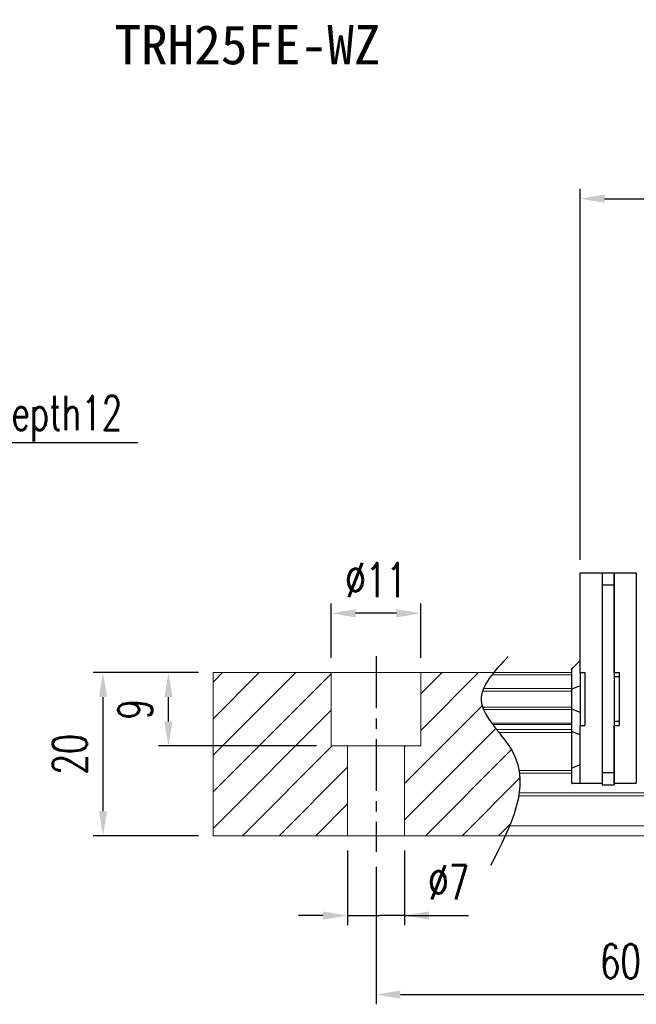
# Model space of a CAD drawing. Header units: millimetres. Extents: x 369 to 708, y 90 to 211.
# Tile 2 of 54: x 485 to 561, y 90 to 211. Entities that reach past the tile are written whole.
import ezdxf
from ezdxf.enums import TextEntityAlignment as Align

# ---------------------------------------------------------------- set-up
doc = ezdxf.new("R2010")
doc.units = ezdxf.units.MM
doc.header["$PDSIZE"] = -1
doc.linetypes.add('CENTER', pattern=[10.16, 6.35, -1.27, 1.27, -1.27])
for name, color, linetype in [('2', 7, 'Continuous'), ('CHA', 2, 'Continuous'), ('CL', 1, 'CENTER'), ('DIM', 4, 'Continuous'), ('OUT', 3, 'Continuous')]:
    doc.layers.add(name, color=color, linetype=linetype)
doc.styles.add('DIM-7', font='SIMPLEX.shx', dxfattribs={"width": 0.7, "bigfont": 'chineset.shx'})
doc.styles.add('T', font='kaiu.ttf')
doc.dimstyles.new('CNS', dxfattribs={"dimtxt": 3.5, "dimasz": 2.5, "dimexe": 1, "dimexo": 1.5, "dimgap": 0.09, "dimtad": 0, "dimdsep": 46, "dimtxsty": 'DIM-7', "dimcen": 0.09, "dimclrd": 1, "dimclre": 1, "dimclrt": 4, "dimadec": 0, "dimazin": 0, "dimtfac": 1, "dimtix": 1, "dimtmove": 2, "dimatfit": 3, "dimfxl": 1, "dimtvp": 0.971429, "dimtolj": 1, "dimarcsym": 0})

# ---------------------------------------------------------------- blocks, each defined once
blk = doc.blocks.new('*D10')
at = {"layer": 'DEFPOINTS', "color": 0, "transparency": 16777216}
for p in [(525.37, 110.45), (532.37, 110.45), (532.37, 100.66)]:
    blk.add_point(p, dxfattribs=at)
at = {"layer": 'DIM', "color": 7, "lineweight": -2, "transparency": 16777216}
for p, q in [((525.37, 108.65), (525.37, 99.46)), ((532.37, 108.65), (532.37, 99.46)), ((522.37, 100.66), (519.37, 100.66)), ((525.37, 100.66), (528.37, 100.66)), ((528.37, 100.66), (529.37, 100.66)), ((532.37, 100.66), (529.37, 100.66)), ((532.37, 100.66), (540.21, 100.66)), ((535.37, 100.66), (538.37, 100.66))]:
    blk.add_line(p, q, dxfattribs=at)
at = {"layer": 'DIM', "color": 7, "transparency": 16777216}
for points in [[(522.37, 101.16), (522.37, 100.16), (525.37, 100.66)], [(535.37, 101.16), (535.37, 100.16), (532.37, 100.66)]]:
    blk.add_solid(points, dxfattribs=at)
at = {"layer": 'DIM', "color": 7, "transparency": 16777216, "insert": (537.79, 104.74), "char_height": 4.2, "attachment_point": 5, "style": 'DIM-7'}
blk.add_mtext('\\A1;%%C7', dxfattribs=at)
blk = doc.blocks.new('*D11')
at = {"layer": 'DEFPOINTS', "color": 0, "transparency": 16777216}
for p in [(523.37, 137.72), (523.37, 130.45), (534.37, 130.45)]:
    blk.add_point(p, dxfattribs=at)
at = {"layer": 'DIM', "color": 7, "lineweight": -2, "transparency": 16777216}
for p, q in [((523.37, 132.25), (523.37, 138.92)), ((534.37, 132.25), (534.37, 138.92)), ((531.37, 137.72), (526.37, 137.72))]:
    blk.add_line(p, q, dxfattribs=at)
at = {"layer": 'DIM', "color": 7, "transparency": 16777216}
for points in [[(526.37, 138.22), (526.37, 137.22), (523.37, 137.72)], [(531.37, 138.22), (531.37, 137.22), (534.37, 137.72)]]:
    blk.add_solid(points, dxfattribs=at)
at = {"layer": 'DIM', "color": 7, "transparency": 16777216, "insert": (528.87, 141.8), "char_height": 4.2, "attachment_point": 5, "style": 'DIM-7'}
blk.add_mtext('\\A1;%%C11', dxfattribs=at)
blk = doc.blocks.new('*D2')
at = {"layer": 'DEFPOINTS', "color": 0, "transparency": 16777216}
for p in [(503.39, 130.45), (508.87, 130.45), (523.37, 121.45)]:
    blk.add_point(p, dxfattribs=at)
at = {"layer": 'DIM', "color": 7, "lineweight": -2, "transparency": 16777216}
for p, q in [((507.07, 130.45), (502.19, 130.45)), ((503.39, 124.45), (503.39, 127.45)), ((521.57, 121.45), (502.19, 121.45))]:
    blk.add_line(p, q, dxfattribs=at)
at = {"layer": 'DIM', "color": 7, "transparency": 16777216}
for points in [[(502.89, 127.45), (503.89, 127.45), (503.39, 130.45)], [(502.89, 124.45), (503.89, 124.45), (503.39, 121.45)]]:
    blk.add_solid(points, dxfattribs=at)
at = {"layer": 'DIM', "color": 7, "transparency": 16777216, "insert": (499.31, 125.95), "char_height": 4.2, "attachment_point": 5, "rotation": 90, "style": 'DIM-7'}
blk.add_mtext('\\A1;9', dxfattribs=at)
blk = doc.blocks.new('*D3')
at = {"layer": 'DEFPOINTS', "color": 0, "transparency": 16777216}
for p in [(528.87, 108.45), (588.87, 108.45), (588.87, 90.97)]:
    blk.add_point(p, dxfattribs=at)
at = {"layer": 'DIM', "color": 7, "lineweight": -2, "transparency": 16777216}
for p, q in [((528.87, 106.65), (528.87, 89.77)), ((588.87, 106.65), (588.87, 89.77)), ((531.87, 90.97), (585.87, 90.97))]:
    blk.add_line(p, q, dxfattribs=at)
at = {"layer": 'DIM', "color": 7, "transparency": 16777216}
for points in [[(531.87, 91.47), (531.87, 90.47), (528.87, 90.97)], [(585.87, 91.47), (585.87, 90.47), (588.87, 90.97)]]:
    blk.add_solid(points, dxfattribs=at)
at = {"layer": 'DIM', "color": 7, "transparency": 16777216, "insert": (558.87, 95.05), "char_height": 4.2, "attachment_point": 5, "style": 'DIM-7'}
blk.add_mtext('\\A1;60', dxfattribs=at)
blk = doc.blocks.new('*D4')
at = {"layer": 'DEFPOINTS', "color": 0, "transparency": 16777216}
for p in [(495.36, 130.45), (508.87, 130.45), (508.87, 110.45)]:
    blk.add_point(p, dxfattribs=at)
at = {"layer": 'DIM', "color": 7, "lineweight": -2, "transparency": 16777216}
for p, q in [((507.07, 130.45), (494.16, 130.45)), ((495.36, 113.45), (495.36, 127.45)), ((507.07, 110.45), (494.16, 110.45))]:
    blk.add_line(p, q, dxfattribs=at)
at = {"layer": 'DIM', "color": 7, "transparency": 16777216}
for points in [[(494.86, 127.45), (495.86, 127.45), (495.36, 130.45)], [(494.86, 113.45), (495.86, 113.45), (495.36, 110.45)]]:
    blk.add_solid(points, dxfattribs=at)
at = {"layer": 'DIM', "color": 7, "transparency": 16777216, "insert": (491.28, 120.45), "char_height": 4.2, "attachment_point": 5, "rotation": 90, "style": 'DIM-7'}
blk.add_mtext('\\A1;20', dxfattribs=at)
blk = doc.blocks.new('*D18')
at = {"layer": 'DEFPOINTS', "color": 0, "transparency": 16777216}
for p in [(683.82, 188.57), (553.92, 142.5), (683.82, 142.55)]:
    blk.add_point(p, dxfattribs=at)
at = {"layer": 'DIM', "color": 7, "lineweight": -2, "transparency": 16777216}
for p, q in [((553.92, 144.3), (553.92, 189.77)), ((683.82, 144.35), (683.82, 189.77)), ((556.92, 188.57), (680.82, 188.57))]:
    blk.add_line(p, q, dxfattribs=at)
at = {"layer": 'DIM', "color": 7, "transparency": 16777216}
for points in [[(556.92, 189.07), (556.92, 188.07), (553.92, 188.57)], [(680.82, 189.07), (680.82, 188.07), (683.82, 188.57)]]:
    blk.add_solid(points, dxfattribs=at)
at = {"layer": 'DIM', "color": 7, "transparency": 16777216, "insert": (618.87, 192.65), "char_height": 4.2, "attachment_point": 5, "style": 'DIM-7'}
blk.add_mtext('\\A1;129.9', dxfattribs=at)

msp = doc.modelspace()

# ---------------------------------------------------------------- linework, layer by layer
at = {"layer": '2', "color": 0, "linetype": 'Continuous'}
for p, q in [((553.921, 142.556), (553.921, 142.702)), ((553.921, 142.702), (556.621, 142.702)), ((553.921, 141.349), (553.921, 142.556)), ((556.621, 142.702), (558.121, 142.702)), ((556.621, 142.702), (556.621, 116.702)), ((558.121, 142.702), (558.121, 141.202)), ((558.121, 142.556), (558.121, 142.702)), ((558.121, 142.702), (560.821, 142.702)), ((558.121, 141.349), (558.121, 142.556)), ((560.821, 142.702), (560.821, 142.556)), ((560.821, 142.556), (560.821, 141.349)), ((553.921, 140.995), (553.921, 141.349)), ((558.121, 140.995), (558.121, 141.349)), ((560.821, 141.349), (560.821, 140.995)), ((553.921, 130.452), (553.921, 140.995)), ((556.621, 141.202), (558.121, 141.202)), ((558.121, 141.202), (558.121, 118.202)), ((558.121, 130.452), (558.121, 140.995)), ((560.821, 140.995), (560.821, 118.41)), ((553.921, 131.952), (552.971, 131.002)), ((552.921, 130.952), (552.971, 131.002)), ((552.921, 128.448), (552.921, 130.952)), ((553.921, 130.452), (553.921, 123.952)), ((553.921, 130.452), (554.521, 130.452)), ((554.521, 130.452), (554.521, 123.952)), ((558.121, 130.452), (558.721, 130.452)), ((558.721, 130.452), (558.721, 123.952)), ((558.721, 129.952), (558.121, 129.952)), ((552.921, 128.448), (552.971, 128.468)), ((552.921, 125.956), (552.921, 128.448)), ((553.921, 128.842), (552.971, 128.468)), ((552.921, 123.221), (552.921, 125.956)), ((552.921, 125.956), (552.971, 125.936)), ((553.921, 125.562), (552.971, 125.936)), ((558.721, 124.452), (558.121, 124.452)), ((552.921, 118.742), (552.921, 123.221)), ((552.921, 123.221), (552.971, 123.202)), ((553.921, 122.827), (552.971, 123.202)), ((553.921, 123.952), (554.521, 123.952)), ((553.921, 118.41), (553.921, 123.952)), ((558.121, 118.41), (558.121, 123.952)), ((558.121, 123.952), (558.721, 123.952)), ((552.921, 118.742), (552.971, 118.763)), ((552.921, 116.852), (552.921, 118.742)), ((553.921, 119.157), (552.971, 118.763)), ((553.921, 118.056), (553.921, 118.41)), ((558.121, 118.056), (558.121, 118.41)), ((560.821, 118.41), (560.821, 118.056)), ((553.921, 116.999), (553.921, 118.056)), ((556.621, 118.202), (558.121, 118.202)), ((558.121, 118.202), (558.121, 116.702)), ((558.121, 116.999), (558.121, 118.056)), ((560.821, 118.056), (560.821, 116.999)), ((552.921, 116.852), (552.971, 116.852)), ((553.921, 116.852), (552.971, 116.852)), ((553.921, 116.852), (553.921, 116.999)), ((556.621, 116.852), (553.921, 116.852)), ((556.621, 116.702), (558.121, 116.702)), ((558.121, 116.852), (558.121, 116.999)), ((560.821, 116.852), (558.121, 116.852)), ((560.821, 116.852), (560.821, 116.999))]:
    msp.add_line(p, q, dxfattribs=at)
at = {"layer": 'CL', "color": 0}
msp.add_line((528.87, 132.452), (528.87, 108.452), dxfattribs=at)
at = {"layer": 'DIM', "color": 0}
for p, q in [((508.87, 129.288), (510.034, 130.452)), ((508.87, 124.798), (514.524, 130.452)), ((508.87, 120.308), (519.014, 130.452)), ((534.37, 127.847), (536.975, 130.452)), ((534.37, 123.357), (541.465, 130.452)), ((508.87, 115.818), (523.37, 130.318)), ((508.87, 111.327), (523.37, 125.827)), ((532.37, 116.867), (541.895, 126.392)), ((532.37, 112.377), (543.573, 123.58)), ((512.485, 110.452), (523.485, 121.452)), ((532.37, 121.357), (532.465, 121.452)), ((534.935, 110.452), (545.477, 120.994)), ((516.975, 110.452), (525.37, 118.847)), ((539.425, 110.452), (546.528, 117.555)), ((521.465, 110.452), (525.37, 114.357)), ((543.915, 110.452), (545.371, 111.907))]:
    msp.add_line(p, q, dxfattribs=at)
msp.add_open_spline([(545.07, 132.414), (543.388, 130.623), (539.73, 126.728), (549.255, 119.043), (545.44, 111.658), (542.927, 106.793)], degree=3, knots=[0, 0, 0, 0, 6.2737393, 13.647637, 27.8750855, 27.8750855, 27.8750855, 27.8750855], dxfattribs=at)
at = {"layer": 'OUT', "color": 0, "linetype": 'Continuous', "lineweight": 15}
for p, q in [((508.87, 130.452), (508.87, 110.452)), ((552.92, 130.452), (508.87, 130.452)), ((523.37, 121.452), (523.37, 130.452)), ((534.37, 121.452), (534.37, 130.452)), ((552.92, 130.196), (543.109, 130.196)), ((552.92, 128.192), (541.954, 128.192)), ((552.92, 128.486), (542.064, 128.486)), ((552.92, 126.212), (541.951, 126.212)), ((552.92, 125.917), (542.062, 125.917)), ((552.92, 124.237), (543.071, 124.237)), ((552.92, 124.073), (543.193, 124.073)), ((552.92, 123.479), (543.653, 123.479)), ((552.92, 123.125), (543.932, 123.125)), ((534.37, 121.452), (523.37, 121.452)), ((525.37, 121.452), (525.37, 110.452)), ((532.37, 121.452), (532.37, 110.452)), ((552.92, 118.459), (546.424, 118.459)), ((552.92, 118.106), (546.477, 118.106)), ((674.87, 115.345), (546.389, 115.345)), ((694.87, 115.699), (546.444, 115.699)), ((694.87, 111.652), (545.267, 111.652)), ((674.87, 110.452), (508.87, 110.452))]:
    msp.add_line(p, q, dxfattribs=at)

# ---------------------------------------------------------------- texts
at = {"layer": 'CHA', "color": 7, "style": 'T'}
msp.add_text('TRH25FE-WZ', height=4.8, dxfattribs=at).set_placement((513.093, 207.417), align=Align.MIDDLE)
at = {"layer": 'DIM', "color": 0, "insert": (470.377, 158.789), "char_height": 4.2, "attachment_point": 7, "style": 'DIM-7'}
msp.add_mtext('\\A1;4-M8depth12', dxfattribs=at)

# ---------------------------------------------------------------- dimensions: what is measured, and where the dimension line sits
at = {"layer": 'DIM', "color": 0}
for base, p1, p2, picture, middle in [((683.82, 188.57), (553.921, 142.502), (683.82, 142.552), '*D18', (618.871, 192.65)), ((588.87, 90.971), (528.87, 108.452), (588.87, 108.452), '*D3', (558.87, 95.051))]:
    dim = msp.add_linear_dim(base=base, p1=p1, p2=p2, dimstyle='CNS', override={"dimscale": 1.2, "dimclrd": 7, "dimclre": 7, "dimclrt": 7}, dxfattribs=at)
    dim.commit()
    dim.dimension.update_dxf_attribs({"geometry": picture, "text_midpoint": middle})
dim = msp.add_linear_dim(base=(523.37, 137.719), p1=(534.37, 130.452), p2=(523.37, 130.452), text='%%C<>', dimstyle='CNS', override={"dimscale": 1.2, "dimclrd": 7, "dimclre": 7, "dimclrt": 7}, dxfattribs=at)
dim.commit()
dim.dimension.update_dxf_attribs({"geometry": '*D11', "text_midpoint": (528.87, 141.799)})
for base, p1, picture, middle in [((495.358, 130.452), (508.87, 110.452), '*D4', (491.278, 120.452)), ((503.386, 130.452), (523.37, 121.452), '*D2', (499.306, 125.952))]:
    dim = msp.add_linear_dim(base=base, p1=p1, p2=(508.87, 130.452), angle=90, dimstyle='CNS', override={"dimscale": 1.2, "dimclrd": 7, "dimclre": 7, "dimclrt": 7}, dxfattribs=at)
    dim.commit()
    dim.dimension.update_dxf_attribs({"geometry": picture, "text_midpoint": middle})
dim = msp.add_linear_dim(base=(532.37, 100.663), p1=(525.37, 110.452), p2=(532.37, 110.452), text='%%C<>', dimstyle='CNS', override={"dimscale": 1.2, "dimclrd": 7, "dimclre": 7, "dimclrt": 7, "dimtmove": 0}, dxfattribs=at)
dim.commit()
dim.dimension.update_dxf_attribs({"geometry": '*D10', "text_midpoint": (537.788, 100.663), "dimtype": 160})

# ---------------------------------------------------------------- leaders
at = {"layer": 'DIM', "color": 0, "annotation_type": 0, "has_hookline": 1, "hookline_direction": 0, "text_width": 29.26}
msp.add_leader([(458.318, 146.452), (467.269, 158.681), (470.269, 158.681)], dimstyle='CNS', override={"dimscale": 1.2, "dimgap": 0.09, "dimtad": 1, "dimclrd": 7, "dimclre": 4}, dxfattribs=at)

doc.saveas('drawing.dxf')
